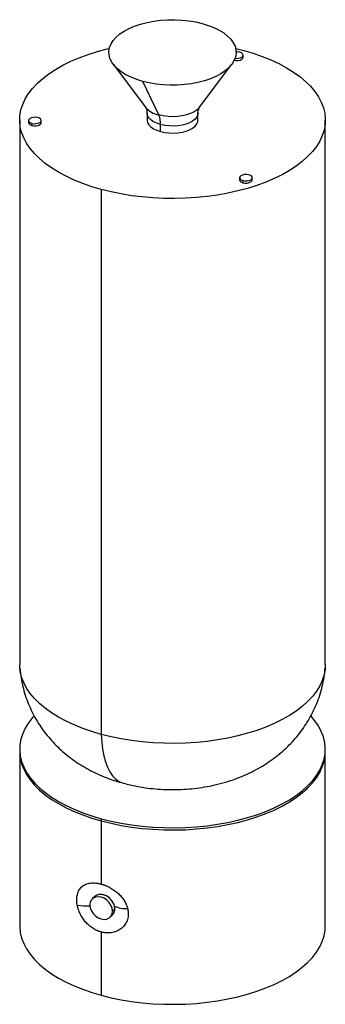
# Paper-space layout '_Trimétrica' of a CAD drawing. Header units: millimetres. Extents: x -60 to 60, y -31 to 356.
import ezdxf

# ---------------------------------------------------------------- set-up
doc = ezdxf.new("R2010")
doc.units = ezdxf.units.MM

psp = doc.layouts.new('_Trimétrica')

# ---------------------------------------------------------------- linework, layer by layer
at = {"color": 7, "linetype": 'Continuous', "lineweight": 25}
for p, q in [((24.82, 345.03), (28, 344.22)), ((27.72, 341.53), (27.72, 342.39)), ((-23.32, 338.83), (-10.66, 321.94)), ((10.66, 321.94), (23.32, 338.83)), ((-5.33, 318.85), (-11.67, 332.08)), ((-10, 319.65), (-10, 316.65)), ((10, 316.65), (10, 319.65)), ((-60, 316.89), (-60, 102.6)), ((-56.53, 316.69), (-56.53, 315.83)), ((-55.21, 315.57), (-55.21, 314.71)), ((-51.59, 315.83), (-51.59, 316.69)), ((-4.67, 312.33), (-4.67, 315.09)), ((60, 102.6), (60, 316.89)), ((26.34, 294.17), (26.34, 293.31)), ((27.66, 293.04), (27.66, 292.19)), ((31.28, 293.31), (31.28, 294.17)), ((-28, 289.56), (-28, 75.27)), ((-60, 69.43), (-60, 0)), ((60, 0), (60, 69.43)), ((-28, 42.1), (-28, 16.38)), ((-30.56, 11.45), (-31.49, 10.53)), ((-24.51, 3.38), (-23.58, 4.29)), ((-23.58, 5.75), (-22.65, 6.67)), ((-28, -2.47), (-28, -27.33))]:
    psp.add_line(p, q, dxfattribs=at)
at = {"color": 7, "linetype": 'Continuous', "lineweight": 25, "flags": 128}
for points in [[(-11.67, 332.08), (-14.07, 332.82), (-16.29, 333.7), (-18.32, 334.7), (-20.11, 335.81), (-21.64, 337.02), (-22.91, 338.31), (-23.88, 339.66), (-24.56, 341.06), (-24.93, 342.49), (-24.98, 343.94), (-24.72, 345.38), (-24.15, 346.79), (-23.28, 348.16), (-22.11, 349.47), (-20.67, 350.71), (-18.96, 351.86), (-17.02, 352.9), (-14.86, 353.82), (-12.51, 354.61), (-10.01, 355.26), (-7.38, 355.77), (-4.66, 356.12), (-1.88, 356.3), (0.92, 356.33), (3.71, 356.2), (6.45, 355.9), (9.12, 355.45), (11.67, 354.85)], [(11.67, 354.85), (14.07, 354.11), (16.29, 353.23), (18.32, 352.23), (20.11, 351.12), (21.64, 349.91), (22.91, 348.62), (23.88, 347.27), (24.56, 345.87), (24.93, 344.44), (24.98, 342.99), (24.72, 341.55), (24.15, 340.14), (23.28, 338.77), (22.11, 337.46), (20.67, 336.22), (18.96, 335.07), (17.02, 334.03), (14.86, 333.11), (12.51, 332.32), (10.01, 331.67), (7.38, 331.16), (4.66, 330.82), (1.88, 330.63), (-0.92, 330.6), (-3.71, 330.73), (-6.45, 331.03), (-9.12, 331.48), (-11.67, 332.08)], [(-28, 289.56), (-31.72, 290.66), (-35.27, 291.89), (-38.64, 293.25), (-41.82, 294.73), (-44.78, 296.33), (-47.52, 298.02), (-50.01, 299.82), (-52.25, 301.7), (-54.22, 303.66), (-55.91, 305.68), (-57.32, 307.77), (-58.44, 309.89), (-59.26, 312.06), (-59.78, 314.25), (-59.99, 316.45), (-59.9, 318.66), (-59.5, 320.85), (-58.8, 323.03), (-57.8, 325.18), (-56.51, 327.28), (-54.93, 329.33), (-53.07, 331.32), (-50.93, 333.23), (-48.54, 335.06), (-45.9, 336.79), (-43.03, 338.43), (-39.93, 339.96), (-36.64, 341.37), (-33.15, 342.65), (-29.5, 343.8), (-25.7, 344.82), (-24.82, 345.03)], [(28, 344.22), (31.72, 343.13), (35.27, 341.89), (38.64, 340.53), (41.82, 339.05), (44.78, 337.46), (47.52, 335.76), (50.01, 333.97), (52.25, 332.09), (54.22, 330.13), (55.91, 328.1), (57.32, 326.02), (58.44, 323.89), (59.26, 321.73), (59.78, 319.54), (59.99, 317.33), (59.9, 315.13), (59.5, 312.93), (58.8, 310.76), (57.8, 308.61), (56.51, 306.51), (54.93, 304.46), (53.07, 302.47), (50.93, 300.56), (48.54, 298.73), (45.9, 296.99), (43.03, 295.36), (39.93, 293.83), (36.64, 292.42), (33.15, 291.14), (29.5, 289.98), (25.7, 288.97), (21.77, 288.1), (17.72, 287.37), (13.59, 286.79), (9.38, 286.37), (5.13, 286.1), (0.85, 285.99), (-3.43, 286.04), (-7.69, 286.25), (-11.92, 286.61), (-16.08, 287.12), (-20.16, 287.79), (-24.14, 288.6), (-28, 289.56)], [(24.27, 340.37), (24.91, 340.27), (25.77, 340.29), (26.56, 340.46), (27.2, 340.75), (27.6, 341.14), (27.72, 341.53)], [(24.6, 341.16), (24.91, 341.13), (25.77, 341.15), (26.56, 341.31), (27.2, 341.61), (27.6, 342), (27.71, 342.44), (27.53, 342.87), (27.08, 343.24), (26.4, 343.52)], [(26.4, 343.52), (25.58, 343.65), (25, 343.66)], [(10.66, 321.94), (10.51, 321.75), (9.63, 320.89), (8.49, 320.12), (7.11, 319.45), (5.54, 318.91), (3.82, 318.51), (2, 318.26), (0.12, 318.17), (-1.76, 318.24), (-3.6, 318.47), (-5.33, 318.85)], [(-52.9, 317.82), (-53.72, 317.95), (-54.58, 317.93), (-55.37, 317.77), (-56.01, 317.47), (-56.41, 317.08), (-56.52, 316.64), (-56.34, 316.21), (-55.89, 315.84), (-55.21, 315.57)], [(-55.21, 315.57), (-54.39, 315.43), (-53.53, 315.45), (-52.74, 315.61), (-52.1, 315.91), (-51.7, 316.3), (-51.59, 316.74), (-51.77, 317.17), (-52.23, 317.54), (-52.9, 317.82)], [(-4.67, 315.09), (-6.13, 315.58), (-7.41, 316.19), (-8.46, 316.91), (-9.26, 317.7), (-9.77, 318.56), (-9.99, 319.45), (-10, 319.64)], [(10, 319.66), (9.91, 318.95), (9.52, 318.07), (8.84, 317.25), (7.9, 316.49), (6.71, 315.83), (5.33, 315.29), (3.78, 314.88), (2.11, 314.61), (0.38, 314.5), (-1.36, 314.55), (-3.06, 314.75), (-4.67, 315.09)], [(-56.53, 315.83), (-56.52, 315.78), (-56.34, 315.35), (-55.89, 314.98), (-55.21, 314.71)], [(-55.21, 314.71), (-54.39, 314.57), (-53.53, 314.59), (-52.74, 314.76), (-52.1, 315.05), (-51.7, 315.44), (-51.59, 315.83)], [(-10, 317.14), (-10, 316.7), (-9.79, 315.81), (-9.27, 314.95), (-8.47, 314.15), (-7.42, 313.43), (-6.14, 312.82), (-4.67, 312.33)], [(-4.67, 312.33), (-3.06, 311.98), (-1.36, 311.78), (0.38, 311.74), (2.11, 311.85), (3.78, 312.12), (5.33, 312.53), (6.72, 313.07), (7.91, 313.73), (8.85, 314.49), (9.53, 315.32), (9.92, 316.19), (10, 317.09), (10, 317.14)], [(29.96, 295.29), (29.15, 295.43), (28.29, 295.41), (27.49, 295.25), (26.86, 294.95), (26.46, 294.56), (26.34, 294.12), (26.52, 293.69), (26.98, 293.32), (27.66, 293.04)], [(27.66, 293.04), (28.47, 292.91), (29.33, 292.93), (30.13, 293.09), (30.76, 293.39), (31.16, 293.78), (31.28, 294.22), (31.1, 294.65), (30.64, 295.02), (29.96, 295.29)], [(26.34, 293.31), (26.34, 293.26), (26.52, 292.83), (26.98, 292.46), (27.66, 292.19)], [(27.66, 292.19), (28.47, 292.05), (29.33, 292.07), (30.13, 292.24), (30.76, 292.53), (31.16, 292.92), (31.28, 293.31)], [(-28, 75.27), (-31.72, 76.37), (-35.27, 77.6), (-38.64, 78.96), (-41.82, 80.44), (-44.78, 82.03), (-47.52, 83.73), (-50.01, 85.53), (-52.25, 87.41), (-54.22, 89.36), (-55.91, 91.39), (-57.32, 93.47), (-58.44, 95.6), (-59.26, 97.77), (-59.78, 99.96), (-59.99, 102.16), (-60, 102.6)], [(60, 102.6), (59.9, 100.84), (59.5, 98.64), (58.8, 96.46), (57.8, 94.32), (56.51, 92.22), (54.93, 90.17), (53.07, 88.18), (50.93, 86.27), (48.54, 84.44), (45.9, 82.7), (43.03, 81.06), (39.93, 79.54), (36.64, 78.13), (33.15, 76.85), (29.5, 75.69), (25.7, 74.68), (21.77, 73.8), (17.72, 73.08), (13.59, 72.5), (9.38, 72.08), (5.13, 71.81), (0.85, 71.7), (-3.43, 71.75), (-7.69, 71.95), (-11.92, 72.31), (-16.08, 72.83), (-20.16, 73.5), (-24.14, 74.31), (-28, 75.27)], [(-54.4, 82.46), (-54.93, 81.87), (-56.51, 79.82), (-57.8, 77.71), (-58.8, 75.57), (-59.5, 73.39), (-59.9, 71.2), (-59.99, 68.99), (-59.78, 66.79), (-59.26, 64.6), (-58.44, 62.43), (-57.32, 60.3), (-55.91, 58.22), (-54.22, 56.19), (-52.25, 54.24), (-50.01, 52.35), (-47.52, 50.56), (-44.78, 48.86), (-41.82, 47.27), (-38.64, 45.79), (-35.27, 44.43), (-31.72, 43.2), (-28, 42.1)], [(-28, 42.1), (-24.14, 41.14), (-20.16, 40.33), (-16.08, 39.66), (-11.92, 39.14), (-7.69, 38.78), (-3.43, 38.58), (0.85, 38.53), (5.13, 38.64), (9.38, 38.91), (13.59, 39.33), (17.72, 39.91), (21.77, 40.63), (25.7, 41.51), (29.5, 42.52), (33.15, 43.67), (36.64, 44.96), (39.93, 46.37), (43.03, 47.89), (45.9, 49.53), (48.54, 51.27), (50.93, 53.1), (53.07, 55.01), (54.93, 57), (56.51, 59.04), (57.8, 61.15), (58.8, 63.29), (59.5, 65.47), (59.9, 67.67), (59.99, 69.87), (59.78, 72.07), (59.26, 74.26), (58.44, 76.43), (57.32, 78.56), (55.91, 80.64), (54.4, 82.47)], [(-28, 75.27), (-27.8, 72.26), (-27.44, 69.44), (-26.94, 66.84), (-26.28, 64.48), (-25.49, 62.37), (-24.56, 60.54), (-23.5, 58.99), (-22.33, 57.73), (-21.04, 56.79), (-19.65, 56.16), (-19.31, 56.06)], [(-60, 68.57), (-59.99, 68.13), (-59.78, 65.93), (-59.26, 63.74), (-58.44, 61.58), (-57.32, 59.45), (-55.91, 57.36), (-54.22, 55.34), (-52.25, 53.38), (-50.01, 51.5), (-47.52, 49.7), (-44.78, 48.01), (-41.82, 46.41), (-38.64, 44.93), (-35.27, 43.57), (-31.72, 42.34), (-28, 41.24)], [(-60, 68.57), (-59.99, 68.13), (-59.78, 65.93), (-59.26, 63.74), (-58.44, 61.58), (-57.32, 59.45), (-55.91, 57.36), (-54.22, 55.34), (-52.25, 53.38), (-50.01, 51.5), (-47.52, 49.7), (-44.78, 48.01), (-41.82, 46.41), (-38.64, 44.93), (-35.27, 43.57), (-31.72, 42.34), (-28, 41.24)], [(-28, 41.24), (-24.14, 40.28), (-20.16, 39.47), (-16.08, 38.8), (-11.92, 38.29), (-7.69, 37.93), (-3.43, 37.72), (0.85, 37.67), (5.13, 37.78), (9.38, 38.05), (13.59, 38.47), (17.72, 39.05), (21.77, 39.78), (25.7, 40.65), (29.5, 41.66), (33.15, 42.82), (36.64, 44.1), (39.93, 45.51), (43.03, 47.04), (45.9, 48.67), (48.54, 50.41), (50.93, 52.24), (53.07, 54.15), (54.93, 56.14), (56.51, 58.19), (57.8, 60.29), (58.8, 62.44), (59.5, 64.61), (59.9, 66.81), (60, 68.57)], [(-28, 41.24), (-24.14, 40.28), (-20.16, 39.47), (-16.08, 38.8), (-11.92, 38.29), (-7.69, 37.93), (-3.43, 37.72), (0.85, 37.67), (5.13, 37.78), (9.38, 38.05), (13.59, 38.47), (17.72, 39.05), (21.77, 39.78), (25.7, 40.65), (29.5, 41.66), (33.15, 42.82), (36.64, 44.1), (39.93, 45.51), (43.03, 47.04), (45.9, 48.67), (48.54, 50.41), (50.93, 52.24), (53.07, 54.15), (54.93, 56.14), (56.51, 58.19), (57.8, 60.29), (58.8, 62.44), (59.5, 64.61), (59.9, 66.81), (60, 68.57)], [(-22.65, 6.67), (-22.8, 7.82), (-23.24, 8.97), (-23.94, 10.05), (-24.86, 10.98), (-25.92, 11.7), (-27.07, 12.15), (-28.21, 12.32), (-29.28, 12.18), (-30.2, 11.75), (-30.56, 11.45)], [(-23.58, 5.75), (-23.73, 6.9), (-24.17, 8.06), (-24.87, 9.14), (-25.79, 10.07), (-26.86, 10.78), (-28, 11.24), (-29.15, 11.41), (-30.21, 11.27), (-31.13, 10.84), (-31.83, 10.14), (-32.27, 9.23), (-32.42, 8.16)], [(-32.42, 8.16), (-32.27, 7.01), (-31.83, 5.85), (-31.13, 4.78), (-30.21, 3.85), (-29.15, 3.13), (-28, 2.67), (-26.86, 2.51), (-25.79, 2.64), (-24.87, 3.08), (-24.17, 3.77), (-23.73, 4.69), (-23.58, 5.75)], [(-60, 0), (-59.99, -0.44), (-59.78, -2.64), (-59.26, -4.83), (-58.44, -7), (-57.32, -9.13), (-55.91, -11.21), (-54.22, -13.24), (-52.25, -15.19), (-50.01, -17.08), (-47.52, -18.87), (-44.78, -20.57), (-41.82, -22.16), (-38.64, -23.64), (-35.27, -25), (-31.72, -26.23), (-28, -27.33)], [(-28, -27.33), (-24.14, -28.29), (-20.16, -29.1), (-16.08, -29.77), (-11.92, -30.29), (-7.69, -30.65), (-3.43, -30.85), (0.85, -30.9), (5.13, -30.79), (9.38, -30.52), (13.59, -30.1), (17.72, -29.52), (21.77, -28.8), (25.7, -27.92), (29.5, -26.91), (33.15, -25.76), (36.64, -24.47), (39.93, -23.06), (43.03, -21.54), (45.9, -19.9), (48.54, -18.16), (50.93, -16.33), (53.07, -14.42), (54.93, -12.44), (56.51, -10.39), (57.8, -8.28), (58.8, -6.14), (59.5, -3.96), (59.9, -1.77), (60, 0)]]:
    psp.add_lwpolyline(points, dxfattribs=at)
at = {"color": 7, "linetype": 'Continuous', "lineweight": 25}
for centre, radius, start, end in [((-3.55, 328.07), 9.39, 220.8015, 259.0476), ((-13.65, 315.44), 8.99, 357.7659, 22.2779), ((-34.09, 25.72), 17.93, 259.3795, 275.3706), ((-25.87, 6.56), 3.22, 315.3272, 1.9385), ((-18.13, 17.92), 11.19, 245.4562, 272.6127)]:
    psp.add_arc(centre, radius, start, end, dxfattribs=at)
for points, knots in [([(-10.65, 321.92), (-10.6, 321.85), (-10.49, 321.7), (-10.23, 321.15), (-10.03, 320.42), (-10.02, 319.88), (-10.02, 319.65)], [0, 0, 0, 0, 0.213255, 0.480317, 0.776826, 1, 1, 1, 1]), ([(10.02, 319.65), (10.02, 319.76), (9.99, 320.2), (10.15, 320.9), (10.39, 321.53), (10.59, 321.86), (10.63, 321.9), (10.64, 321.91)], [0, 0, 0, 0, 0.10887, 0.427463, 0.70321, 0.948369, 1, 1, 1, 1]), ([(-59.91, 101.26), (-59.89, 100.86), (-59.79, 99.29), (-59.35, 96.58), (-58.6, 93.16), (-57.58, 89.81), (-56.34, 86.57), (-54.87, 83.43), (-53.19, 80.41), (-51.29, 77.52), (-49.21, 74.76), (-46.93, 72.15), (-44.47, 69.68), (-41.82, 67.37), (-39.01, 65.21), (-36.01, 63.21), (-32.85, 61.37), (-29.51, 59.7), (-26, 58.22), (-22.59, 56.99), (-20.33, 56.35), (-19.31, 56.06)], [0, 0, 0, 0, 0.01829, 0.072411, 0.126223, 0.179777, 0.23313, 0.286345, 0.33949, 0.392646, 0.445905, 0.499373, 0.553176, 0.607458, 0.662379, 0.718108, 0.774805, 0.832592, 0.891509, 0.951474, 1, 1, 1, 1]), ([(-19.31, 56.06), (-18.43, 55.83), (-16.26, 55.27), (-12.73, 54.57), (-8.73, 53.99), (-4.7, 53.64), (-0.65, 53.49), (3.42, 53.57), (7.5, 53.86), (11.59, 54.38), (15.68, 55.13), (19.76, 56.14), (23.82, 57.4), (27.66, 58.88), (31.23, 60.53), (34.52, 62.31), (37.63, 64.26), (40.57, 66.37), (43.32, 68.64), (45.88, 71.06), (48.25, 73.62), (50.42, 76.31), (52.39, 79.13), (54.21, 82.18), (55.85, 85.44), (57.27, 88.92), (58.41, 92.45), (59.25, 96.03), (59.75, 98.98), (59.87, 100.73), (59.91, 101.27)], [0, 0, 0, 0, 0.0261672, 0.0648124, 0.1032993, 0.1417544, 0.1802173, 0.2187978, 0.2576274, 0.2968347, 0.3365711, 0.37694, 0.4179495, 0.4594688, 0.4963258, 0.5326199, 0.5683049, 0.6034061, 0.6379858, 0.672119, 0.7058803, 0.7393366, 0.7725454, 0.8055552, 0.8420622, 0.8782217, 0.9139627, 0.949321, 0.9843323, 1, 1, 1, 1]), ([(-37.4, 8.1), (-37.41, 8.2), (-37.45, 8.39), (-37.49, 8.67), (-37.53, 8.95), (-37.56, 9.23), (-37.58, 9.51), (-37.59, 9.78), (-37.6, 10.06), (-37.6, 10.6), (-37.55, 11.38), (-37.37, 12.36), (-37.07, 13.27), (-36.53, 14.36), (-35.58, 15.49), (-34.32, 16.24), (-33.16, 16.62), (-32.23, 16.79), (-31.23, 16.85), (-30.36, 16.81), (-29.65, 16.73), (-29.11, 16.64), (-28.56, 16.53), (-28.19, 16.43), (-28, 16.38)], [0, 0, 0, 0, 0.01572, 0.031404, 0.047065, 0.062717, 0.078372, 0.094045, 0.109749, 0.125497, 0.188055, 0.2506, 0.31314, 0.37569, 0.50093, 0.625097, 0.687391, 0.750101, 0.812245, 0.874699, 0.906023, 0.937292, 0.96859, 1, 1, 1, 1]), ([(-28, 16.38), (-27.91, 16.36), (-27.72, 16.31), (-27.43, 16.22), (-27.15, 16.13), (-26.86, 16.03), (-26.58, 15.92), (-26.11, 15.74), (-25.44, 15.45), (-24.6, 15.03), (-23.78, 14.55), (-22.71, 13.85), (-21.45, 12.86), (-20.32, 11.73), (-19.54, 10.75), (-19.01, 9.99), (-18.55, 9.2), (-18.2, 8.48), (-17.95, 7.85), (-17.76, 7.29), (-17.67, 6.92), (-17.62, 6.74)], [0, 0, 0, 0, 0.020906, 0.041777, 0.062626, 0.083468, 0.104317, 0.125188, 0.187749, 0.250129, 0.312948, 0.375492, 0.500204, 0.625378, 0.687883, 0.750205, 0.812716, 0.875172, 0.916792, 0.958352, 1, 1, 1, 1]), ([(-22.78, 7.74), (-22.98, 8.32), (-23.39, 9.49), (-24.74, 11), (-26.41, 12.04), (-28.15, 12.4), (-29.44, 12.28), (-29.91, 11.87), (-30, 11.79)], [0, 0, 0, 0, 0.190331, 0.380662, 0.570993, 0.761325, 0.951656, 1, 1, 1, 1]), ([(-28, -2.47), (-28.1, -2.45), (-28.28, -2.39), (-28.57, -2.3), (-28.85, -2.21), (-29.12, -2.1), (-29.4, -1.99), (-29.86, -1.79), (-30.49, -1.48), (-31.28, -1.01), (-32.05, -0.48), (-33.02, 0.31), (-34.15, 1.42), (-35.12, 2.7), (-35.79, 3.78), (-36.24, 4.62), (-36.62, 5.48), (-36.91, 6.25), (-37.12, 6.93), (-37.28, 7.52), (-37.36, 7.91), (-37.4, 8.1)], [0, 0, 0, 0, 0.020919, 0.041802, 0.062663, 0.083518, 0.10438, 0.125263, 0.187801, 0.250157, 0.31283, 0.375229, 0.500304, 0.62489, 0.687601, 0.750127, 0.812361, 0.87454, 0.916371, 0.958141, 1, 1, 1, 1]), ([(-17.62, 6.74), (-17.6, 6.65), (-17.56, 6.46), (-17.51, 6.19), (-17.46, 5.92), (-17.43, 5.64), (-17.4, 5.37), (-17.38, 5.1), (-17.38, 4.83), (-17.38, 4.29), (-17.44, 3.49), (-17.67, 2.47), (-18.04, 1.51), (-18.69, 0.31), (-19.82, -0.99), (-21.27, -1.93), (-22.58, -2.44), (-23.61, -2.7), (-24.68, -2.84), (-25.6, -2.85), (-26.34, -2.79), (-26.89, -2.72), (-27.45, -2.61), (-27.82, -2.52), (-28, -2.47)], [0, 0, 0, 0, 0.0157326, 0.0314288, 0.047102, 0.0627656, 0.0784331, 0.0941179, 0.1098336, 0.1255934, 0.1883824, 0.2511574, 0.3134629, 0.3757793, 0.5008738, 0.6254743, 0.6877001, 0.7503398, 0.8126361, 0.8752433, 0.9064308, 0.9375647, 0.9687271, 1, 1, 1, 1]), ([(-23.58, 4.39), (-23.47, 4.47), (-22.97, 4.84), (-22.57, 6.02), (-22.71, 7.17), (-22.78, 7.74)], [0, 0, 0, 0, 0.114765, 0.557382, 1, 1, 1, 1])]:
    psp.add_open_spline(points, degree=3, knots=knots, dxfattribs=at)

doc.saveas('drawing.dxf')
